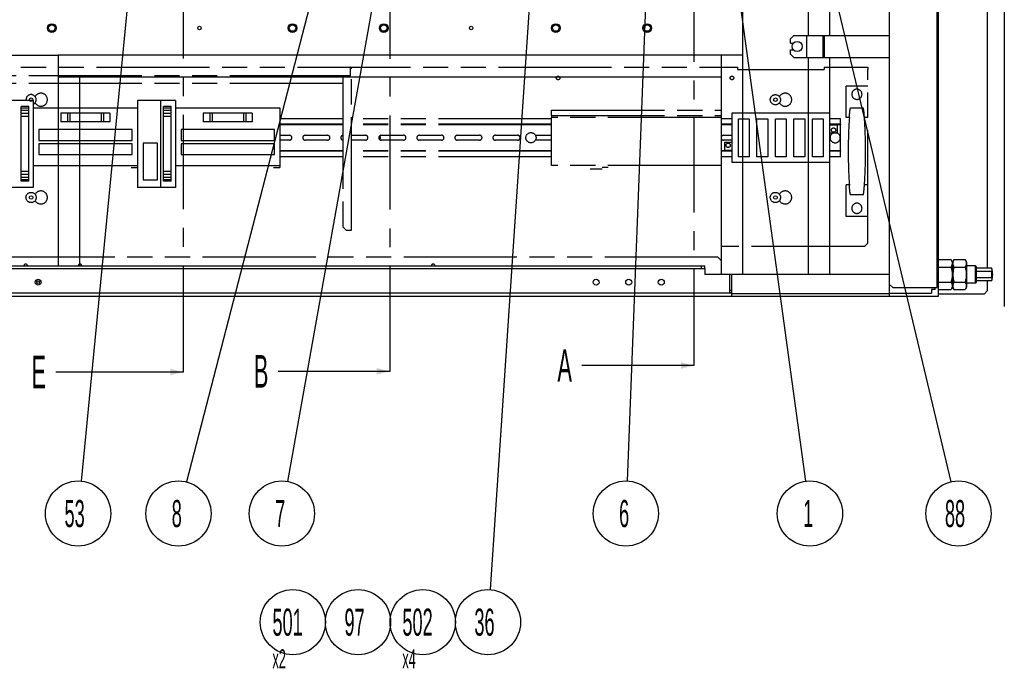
# Model space of a CAD drawing. Header units: millimetres. Extents: x 0 to 4195, y 0 to 2965.
# Tile 23 of 27: x 2244 to 3150, y 1142 to 1739. Entities that reach past the tile are written whole.
import ezdxf

# ---------------------------------------------------------------- set-up
doc = ezdxf.new("R2010")
doc.units = ezdxf.units.MM
doc.header["$LTSCALE"] = 231.275
doc.linetypes.add('CENTER', pattern=[0.6, 0.375, -0.075, 0.075, -0.075])
doc.linetypes.add('PHANTOM', pattern=[0.8, 0.45, -0.05, 0.1, -0.05, 0.1, -0.05])
doc.layers.get('0').update_dxf_attribs({"linetype": 'CONTINUOUS'})
doc.layers.add('DEFAULT_1', color=7, linetype='CENTER')
doc.layers.add('DEFAULT_3', color=7, linetype='PHANTOM')
doc.styles.get("Standard").update_dxf_attribs({"font": 'txt', "width": 0.5})
doc.dimstyles.get("Standard").update_dxf_attribs({"dimtxt": 17.5, "dimasz": 13.8, "dimexe": 2, "dimexo": 1, "dimtad": 1, "dimdec": 3, "dimdsep": 46, "dimtxsty": 'Standard', "dimblk": '_FILLED', "dimblk1": '_FILLED', "dimblk2": '_FILLED', "dimcen": 0.09, "dimadec": 3, "dimazin": 2, "dimtol": 1, "dimtp": 0.05, "dimtm": 0.05, "dimtfac": 1, "dimtdec": 3, "dimtofl": 0, "dimtmove": 0, "dimatfit": 3, "dimldrblk": '_FILLED', "dimfxl": 0, "dimtolj": 1, "dimarcsym": 0})

# ---------------------------------------------------------------- blocks, each defined once
blk = doc.blocks.new('_FILLED')
at = {"color": 0, "linetype": 'ByBlock'}
blk.add_solid([(0, 0), (-1, 0.163), (-1, -0.163)], dxfattribs=at)
blk = doc.blocks.new('XSEC_FILLED')
at = {"color": 0, "linetype": 'ByBlock'}
blk.add_solid([(0, 0), (-1, 0.25), (-1, -0.25)], dxfattribs=at)
blk = doc.blocks.new('CUSTOM_BALLOON_Q_BL11', base_point=(2297.86, 1284.27))
at = {"color": 2, "linetype": 'Continuous'}
blk.add_circle((2297.86, 1284.27), 30, dxfattribs=at)
at = {"color": 2, "linetype": 'Continuous', "insert": (2285.36, 1296.77), "char_height": 25, "width": 25, "attachment_point": 1, "line_spacing_factor": 0.9}
blk.add_mtext('53', dxfattribs=at)
blk = doc.blocks.new('CUSTOM_BALLOON_Q_BL12', base_point=(2390.25, 1284.27))
at = {"color": 2, "linetype": 'Continuous'}
blk.add_circle((2390.25, 1284.27), 30, dxfattribs=at)
at = {"color": 2, "linetype": 'Continuous', "insert": (2384, 1296.77), "char_height": 25, "width": 12.5, "attachment_point": 1, "line_spacing_factor": 0.9}
blk.add_mtext('8', dxfattribs=at)
blk = doc.blocks.new('CUSTOM_BALLOON_Q_BL13', base_point=(2485.41, 1284.27))
at = {"color": 2, "linetype": 'Continuous'}
blk.add_circle((2485.41, 1284.27), 30, dxfattribs=at)
at = {"color": 2, "linetype": 'Continuous', "insert": (2479.16, 1296.77), "char_height": 25, "width": 12.5, "attachment_point": 1, "line_spacing_factor": 0.9}
blk.add_mtext('7', dxfattribs=at)
blk = doc.blocks.new('CUSTOM_BALLOON_Q_BL14', base_point=(2675.07, 1184.27))
at = {"color": 2, "linetype": 'Continuous'}
blk.add_circle((2675.07, 1184.27), 30, dxfattribs=at)
at = {"color": 2, "linetype": 'Continuous', "insert": (2662.57, 1196.77), "char_height": 25, "width": 25, "attachment_point": 1, "line_spacing_factor": 0.9}
blk.add_mtext('36', dxfattribs=at)
blk = doc.blocks.new('CUSTOM_BALLOON_BL15', base_point=(2618.56, 1177.23))
at = {"color": 2, "linetype": 'Continuous'}
blk.add_circle((2615.07, 1184.27), 30, dxfattribs=at)
at = {"color": 2, "linetype": 'Continuous', "insert": (2596.32, 1196.77), "char_height": 25, "width": 37.5, "attachment_point": 1, "line_spacing_factor": 0.9}
blk.add_mtext('502\\P\\H17.5;x4', dxfattribs=at)
blk = doc.blocks.new('CUSTOM_BALLOON_BL16', base_point=(2498.98, 1177.23))
at = {"color": 2, "linetype": 'Continuous'}
blk.add_circle((2495.49, 1184.27), 30, dxfattribs=at)
at = {"color": 2, "linetype": 'Continuous', "insert": (2476.74, 1196.77), "char_height": 25, "width": 37.5, "attachment_point": 1, "line_spacing_factor": 0.9}
blk.add_mtext('501\\P\\H17.5;x2', dxfattribs=at)
blk = doc.blocks.new('BLN_SPL_BL17', base_point=(2555.49, 1184.27))
at = {"color": 2, "linetype": 'Continuous'}
blk.add_circle((2555.49, 1184.27), 30, dxfattribs=at)
at = {"color": 2, "linetype": 'Continuous', "width": 0.5}
blk.add_text('97', height=25, dxfattribs=at).set_placement((2542.99, 1171.77))
blk = doc.blocks.new('CUSTOM_BALLOON_Q_BL18', base_point=(2801.98, 1284.27))
at = {"color": 2, "linetype": 'Continuous'}
blk.add_circle((2801.98, 1284.27), 30, dxfattribs=at)
at = {"color": 2, "linetype": 'Continuous', "insert": (2795.73, 1296.77), "char_height": 25, "width": 12.5, "attachment_point": 1, "line_spacing_factor": 0.9}
blk.add_mtext('6', dxfattribs=at)
blk = doc.blocks.new('CUSTOM_BALLOON_Q_BL19', base_point=(2971.38, 1284.27))
at = {"color": 2, "linetype": 'Continuous'}
blk.add_circle((2971.38, 1284.27), 30, dxfattribs=at)
at = {"color": 2, "linetype": 'Continuous', "insert": (2965.13, 1296.77), "char_height": 25, "width": 12.5, "attachment_point": 1, "line_spacing_factor": 0.9}
blk.add_mtext('1', dxfattribs=at)
blk = doc.blocks.new('CUSTOM_BALLOON_Q_BL20', base_point=(3108.12, 1284.27))
at = {"color": 2, "linetype": 'Continuous'}
blk.add_circle((3108.12, 1284.27), 30, dxfattribs=at)
at = {"color": 2, "linetype": 'Continuous', "insert": (3095.62, 1296.77), "char_height": 25, "width": 25, "attachment_point": 1, "line_spacing_factor": 0.9}
blk.add_mtext('88', dxfattribs=at)

msp = doc.modelspace()

# ---------------------------------------------------------------- linework, layer by layer
at = {"color": 7, "linetype": 'Continuous'}
for p, q in [((3150.278, 2339.5055), (3150.278, 1474.8671)), ((2989.6143, 1724.269), (2989.6143, 1904.269)), ((2909.6143, 1706.269), (2909.6143, 1756.269)), ((2956.6143, 1724.269), (2953.6143, 1721.269)), ((2956.6143, 1724.269), (2968.6143, 1724.269)), ((2983.6691, 1724.269), (2984.8191, 1724.269)), ((2983.6691, 1704.269), (2983.6691, 1724.269)), ((2984.8191, 1704.269), (2984.8191, 1724.269)), ((2953.6143, 1717.269), (2953.6143, 1721.269)), ((2953.6143, 1717.269), (2956.0001, 1717.269)), ((2229.6143, 1706.269), (2279.6143, 1706.269)), ((2889.6143, 1706.269), (2889.6143, 1650.769)), ((2953.6143, 1711.269), (2956.0001, 1711.269)), ((2953.6143, 1707.269), (2953.6143, 1711.269)), ((2953.6143, 1707.269), (2956.6143, 1704.269)), ((2956.6143, 1704.269), (2968.6143, 1704.269)), ((2983.6691, 1704.269), (2984.8191, 1704.269)), ((2989.6143, 1504.269), (2989.6143, 1704.269)), ((2279.6143, 1686.269), (2889.6143, 1686.269)), ((2299.6143, 1512.269), (2299.6143, 1686.269)), ((2889.6143, 1648.769), (2889.6143, 1504.269)), ((3088.6143, 1569.269), (3089.6143, 1569.269)), ((3102.6143, 1515.769), (3102.6143, 1492.769)), ((3115.6143, 1515.769), (3114.2538, 1518.1254)), ((3115.6143, 1515.769), (3115.6143, 1492.769)), ((2874.6143, 1509.969), (2874.6143, 1504.269)), ((2897.3143, 1504.269), (2897.3143, 1487.269)), ((3124.6143, 1497.269), (3124.6143, 1511.2689)), ((3044.6143, 1495.269), (3047.6143, 1492.269)), ((2899.6143, 1489.569), (2897.3143, 1489.569)), ((3044.6143, 1486.569), (2899.6143, 1486.569)), ((3047.6143, 1492.269), (3088.6143, 1492.269)), ((3086.6143, 1490.469), (3083.4143, 1490.469)), ((3089.6143, 1484.269), (3089.6143, 1486.569)), ((3115.6143, 1492.769), (3114.2538, 1490.4126))]:
    msp.add_line(p, q, dxfattribs=at)
at = {"color": 6, "linetype": 'Continuous'}
for p, q in [((3134.6143, 2298.4955), (3134.6143, 1510.0425)), ((3089.6143, 1486.569), (3089.6143, 2239.269)), ((3088.6143, 1492.269), (3088.6143, 2234.839)), ((3044.6143, 1484.269), (3044.6143, 2013.269)), ((2969.6143, 1904.269), (2969.6143, 1724.269)), ((2968.6143, 1724.269), (2983.6691, 1724.269)), ((2968.6143, 1704.269), (2968.6143, 1724.269)), ((2984.8191, 1724.269), (3044.6143, 1724.269)), ((2909.6143, 1706.269), (2279.6143, 1706.269)), ((2279.6143, 1706.269), (2279.6143, 1512.269)), ((2909.6143, 1504.269), (2909.6143, 1706.269)), ((2968.6143, 1704.269), (2983.6691, 1704.269)), ((2969.6143, 1704.269), (2969.6143, 1504.269)), ((2984.8191, 1704.269), (3044.6143, 1704.269)), ((3089.6143, 1534.269), (3088.6143, 1534.269)), ((3089.6143, 1518.1254), (3101.2538, 1518.1254)), ((3103.9748, 1518.1254), (3102.6143, 1515.769)), ((3103.9748, 1518.1254), (3114.2538, 1518.1254)), ((1587.6143, 1512.269), (2874.6143, 1512.269)), ((1587.6143, 1509.969), (2874.6143, 1509.969)), ((2871.6143, 1509.969), (2871.6143, 1512.269)), ((2874.6143, 1509.969), (2874.6143, 1512.269)), ((3044.6143, 1504.269), (2874.6143, 1504.269)), ((2899.6143, 1484.269), (2899.6143, 1504.269)), ((3089.6143, 1511.1972), (3101.2538, 1511.1972)), ((3102.6143, 1512.269), (3101.7858, 1512.269)), ((3103.9748, 1511.1972), (3114.2538, 1511.1972)), ((3123.6143, 1512.269), (3114.7858, 1512.269)), ((3123.6143, 1496.269), (3123.6143, 1512.269)), ((3124.6143, 1511.2689), (3123.6143, 1512.2689)), ((3138.5363, 1510.0425), (3124.6143, 1510.0425)), ((3138.5363, 1507.1557), (3124.6143, 1507.1557)), ((3089.6143, 1497.3408), (3101.2538, 1497.3408)), ((3102.6143, 1496.269), (3101.7858, 1496.269)), ((3103.9748, 1497.3408), (3114.2538, 1497.3408)), ((3123.6143, 1496.269), (3114.7858, 1496.269)), ((3124.6143, 1497.269), (3123.6143, 1496.269)), ((3138.5363, 1501.3822), (3124.6143, 1501.3822)), ((3138.5363, 1498.4955), (3124.6143, 1498.4955)), ((3134.6143, 1498.4955), (3134.6143, 1489.269)), ((2897.3143, 1487.269), (1564.9143, 1487.269)), ((3044.6143, 1487.269), (3083.4143, 1487.269)), ((3083.4143, 1490.469), (3083.4143, 1487.269)), ((3086.6143, 1490.469), (3086.6143, 1492.269)), ((3089.6143, 1490.4126), (3101.2538, 1490.4126)), ((3131.6143, 1486.269), (3089.6143, 1486.269)), ((3103.9748, 1490.4126), (3102.6143, 1492.769)), ((3103.9748, 1490.4126), (3114.2538, 1490.4126)), ((3131.6143, 1486.269), (3134.6143, 1489.269)), ((341.9143, 1484.269), (3089.6143, 1484.269))]:
    msp.add_line(p, q, dxfattribs=at)
at = {"color": 7, "linetype": 'Continuous'}
for centre, radius in [((2273.6143, 1731.269), 4), ((2273.6143, 1731.269), 3), ((2409.6143, 1731.269), 1.65), ((2495.1143, 1731.269), 4), ((2495.1143, 1731.269), 3), ((2579.1143, 1731.269), 4), ((2579.1143, 1731.269), 3), ((2659.6143, 1731.269), 1.65), ((2737.6143, 1731.269), 4), ((2737.6143, 1731.269), 3), ((2821.6143, 1731.269), 4), ((2821.6143, 1731.269), 3), ((2959.6143, 1714.269), 4.7), ((2254.6143, 1665.269), 1.65), ((2939.6143, 1665.269), 1.65), ((2254.6143, 1575.269), 1.65), ((2939.6143, 1575.269), 1.65), ((2261.1143, 1497.269), 1.2), ((2774.6143, 1497.269), 2.75), ((2804.6143, 1497.269), 2.75), ((2834.6143, 1497.269), 2.75)]:
    msp.add_circle(centre, radius, dxfattribs=at)
at = {"color": 6, "linetype": 'Continuous'}
msp.add_circle((2261.1143, 1497.269), 2.75, dxfattribs=at)
for radius, start, end in [(16, 338.847967, 21.152033), (15.1987, 349.0510503, 10.9489497)]:
    msp.add_arc((3123.6143, 1504.269), radius, start, end, dxfattribs=at)
at = {"color": 7, "linetype": 'Continuous'}
msp.add_arc((2897.3143, 1489.569), 2.3, 270, 360, dxfattribs=at)
for points, knots in [([(3101.2538, 1518.1254), (3101.5678, 1517.5816), (3102.1042, 1516.4759), (3102.4331, 1514.6613), (3102.1042, 1512.8466), (3101.5678, 1511.7409), (3101.2538, 1511.1972)], [0, 0, 0, 0, 0.2574614, 0.50000003, 0.74253863, 1, 1, 1, 1]), ([(3114.2538, 1518.1254), (3114.5678, 1517.5816), (3115.1042, 1516.4759), (3115.4331, 1514.6613), (3115.1042, 1512.8466), (3114.5678, 1511.7409), (3114.2538, 1511.1972)], [0, 0, 0, 0, 0.2574614, 0.50000003, 0.74253863, 1, 1, 1, 1]), ([(3101.2538, 1511.1972), (3101.5788, 1510.0715), (3102.1211, 1507.7858), (3102.4279, 1504.269), (3102.1211, 1500.7522), (3101.5788, 1498.4664), (3101.2538, 1497.3408)], [0, 0, 0, 0, 0.25004779, 0.50000003, 0.74995225, 1, 1, 1, 1]), ([(3114.2538, 1511.1972), (3114.5788, 1510.0715), (3115.1211, 1507.7858), (3115.4279, 1504.269), (3115.1211, 1500.7522), (3114.5788, 1498.4664), (3114.2538, 1497.3408)], [0, 0, 0, 0, 0.25004779, 0.50000003, 0.74995225, 1, 1, 1, 1]), ([(3101.2538, 1497.3408), (3101.5678, 1496.797), (3102.1042, 1495.6913), (3102.4331, 1493.8767), (3102.1042, 1492.062), (3101.5678, 1490.9563), (3101.2538, 1490.4126)], [0, 0, 0, 0, 0.2574614, 0.50000003, 0.74253863, 1, 1, 1, 1]), ([(3114.2538, 1497.3408), (3114.5678, 1496.797), (3115.1042, 1495.6913), (3115.4331, 1493.8767), (3115.1042, 1492.062), (3114.5678, 1490.9563), (3114.2538, 1490.4126)], [0, 0, 0, 0, 0.2574614, 0.50000003, 0.74253863, 1, 1, 1, 1])]:
    msp.add_open_spline(points, degree=3, knots=knots, dxfattribs=at)
at = {"color": 6, "linetype": 'Continuous'}
for points, knots in [([(3103.9748, 1518.1254), (3103.6608, 1517.5816), (3103.1244, 1516.4759), (3102.7956, 1514.6613), (3103.1244, 1512.8466), (3103.6608, 1511.7409), (3103.9748, 1511.1972)], [0, 0, 0, 0, 0.2574614, 0.50000003, 0.74253863, 1, 1, 1, 1]), ([(3103.9748, 1511.1972), (3103.6498, 1510.0715), (3103.1076, 1507.7858), (3102.8007, 1504.269), (3103.1076, 1500.7522), (3103.6498, 1498.4664), (3103.9748, 1497.3408)], [0, 0, 0, 0, 0.25004779, 0.50000003, 0.74995225, 1, 1, 1, 1]), ([(3138.5363, 1510.0425), (3138.7131, 1509.5856), (3138.9129, 1508.5991), (3138.7131, 1507.6126), (3138.5363, 1507.1557)], [0, 0, 0, 0, 0.5, 1, 1, 1, 1]), ([(3103.9748, 1497.3408), (3103.6608, 1496.797), (3103.1244, 1495.6913), (3102.7956, 1493.8767), (3103.1244, 1492.062), (3103.6608, 1490.9563), (3103.9748, 1490.4126)], [0, 0, 0, 0, 0.2574614, 0.50000003, 0.74253863, 1, 1, 1, 1]), ([(3138.5363, 1501.3822), (3138.7131, 1500.9253), (3138.9129, 1499.9388), (3138.7131, 1498.9523), (3138.5363, 1498.4955)], [0, 0, 0, 0, 0.5, 1, 1, 1, 1])]:
    msp.add_open_spline(points, degree=3, knots=knots, dxfattribs=at)
at = {"layer": 'DEFAULT_1', "color": 9, "linetype": 'CENTER'}
for p, q in [((2394.6143, 2345.0945), (2394.6143, 1464.5201)), ((2584.6143, 2344.6797), (2584.6143, 1465.1831)), ((2864.6143, 2342.0501), (2864.6143, 1470.5271))]:
    msp.add_line(p, q, dxfattribs=at)
at = {"layer": 'DEFAULT_1', "color": 7, "linetype": 'CENTER'}
for p, q in [((2864.6143, 1470.5271), (2864.6143, 1420.5271)), ((2394.6143, 1464.5201), (2394.6143, 1414.5201)), ((2584.6143, 1465.1831), (2584.6143, 1415.1831))]:
    msp.add_line(p, q, dxfattribs=at)
at = {"layer": 'DEFAULT_3', "color": 6, "linetype": 'PHANTOM'}
for p, q in [((1574.6143, 1695.269), (2904.6143, 1695.269)), ((2984.6143, 1695.269), (3024.6143, 1695.269)), ((2541.6143, 1687.269), (1597.6143, 1687.269)), ((2541.6143, 1687.269), (2541.6143, 1548.269)), ((2549.6143, 1545.269), (2549.6143, 1694.069)), ((2904.6143, 1692.969), (2984.6143, 1692.969)), ((3024.6143, 1533.269), (3024.6143, 1692.969)), ((2256.6143, 1664.569), (2221.6143, 1664.569)), ((2252.6143, 1658.969), (2245.6143, 1658.969)), ((2252.6143, 1652.669), (2252.6143, 1658.969)), ((2256.6143, 1664.569), (2256.6143, 1584.569)), ((2387.6143, 1664.569), (2352.6143, 1664.569)), ((2352.6143, 1664.569), (2352.6143, 1584.569)), ((2373.6143, 1664.569), (2373.6143, 1584.569)), ((2383.6143, 1658.969), (2376.6143, 1658.969)), ((2383.6143, 1652.669), (2383.6143, 1658.969)), ((2387.6143, 1664.569), (2387.6143, 1584.569)), ((2252.6143, 1657.569), (2245.6143, 1657.569)), ((2252.6143, 1655.469), (2245.6143, 1655.469)), ((2252.6143, 1652.669), (2245.6143, 1652.669)), ((2252.6143, 1590.169), (2252.6143, 1649.869)), ((2256.6143, 1657.769), (2352.6143, 1657.769)), ((2327.1143, 1652.769), (2282.1143, 1652.769)), ((2282.1143, 1652.769), (2282.1143, 1644.769)), ((2288.1143, 1652.769), (2288.1143, 1644.769)), ((2290.1143, 1652.769), (2290.1143, 1644.769)), ((2319.1143, 1652.769), (2319.1143, 1644.769)), ((2321.1143, 1652.769), (2321.1143, 1644.769)), ((2327.1143, 1652.769), (2327.1143, 1644.769)), ((2383.6143, 1657.569), (2376.6143, 1657.569)), ((2383.6143, 1655.469), (2376.6143, 1655.469)), ((2383.6143, 1652.669), (2376.6143, 1652.669)), ((2383.6143, 1590.169), (2383.6143, 1649.869)), ((2387.6143, 1657.769), (2483.6143, 1657.769)), ((2458.1143, 1652.769), (2413.1143, 1652.769)), ((2413.1143, 1652.769), (2413.1143, 1644.769)), ((2419.1143, 1652.769), (2419.1143, 1644.769)), ((2421.1143, 1652.769), (2421.1143, 1644.769)), ((2450.1143, 1652.769), (2450.1143, 1644.769)), ((2452.1143, 1652.769), (2452.1143, 1644.769)), ((2458.1143, 1652.769), (2458.1143, 1644.769)), ((2483.6143, 1657.769), (2483.6143, 1604.769)), ((2733.6143, 1655.769), (2889.6143, 1655.769)), ((2733.6143, 1650.769), (2733.6143, 1655.769)), ((2989.6143, 1652.769), (2899.6143, 1652.769)), ((2899.6143, 1652.769), (2899.6143, 1607.769)), ((3008.9669, 1657.769), (3020.2617, 1657.769)), ((2327.1143, 1644.769), (2282.1143, 1644.769)), ((2458.1143, 1644.769), (2413.1143, 1644.769)), ((2541.6143, 1647.769), (2483.6143, 1647.769)), ((2541.6143, 1642.769), (2483.6143, 1642.769)), ((2733.6143, 1647.769), (2549.6143, 1647.769)), ((2733.6143, 1642.769), (2549.6143, 1642.769)), ((2889.6143, 1648.769), (2733.6143, 1648.769)), ((2733.6143, 1604.769), (2733.6143, 1648.769)), ((2899.6143, 1647.769), (2889.6143, 1647.769)), ((2899.6143, 1642.769), (2889.6143, 1642.769)), ((2905.6143, 1647.769), (2915.6143, 1647.769)), ((2905.6143, 1612.769), (2905.6143, 1647.769)), ((2922.6143, 1647.769), (2932.6143, 1647.769)), ((2939.6143, 1647.769), (2949.6143, 1647.769)), ((2956.6143, 1647.769), (2966.6143, 1647.769)), ((2966.6143, 1647.769), (2966.6143, 1612.769)), ((2973.6143, 1647.769), (2983.6143, 1647.769)), ((2973.6143, 1612.769), (2973.6143, 1647.769)), ((2983.6143, 1647.769), (2983.6143, 1612.769)), ((2999.6143, 1647.769), (2989.6143, 1647.769)), ((2999.6143, 1642.769), (2989.6143, 1642.769)), ((2996.6143, 1634.769), (2996.6143, 1641.769)), ((2999.6143, 1642.769), (2999.6143, 1647.769)), ((2999.6143, 1618.269), (2999.6143, 1642.269)), ((2347.6143, 1637.769), (2261.6143, 1637.769)), ((2478.6143, 1637.769), (2392.6143, 1637.769)), ((2478.6143, 1627.769), (2478.6143, 1637.769)), ((2989.6143, 1634.769), (2996.6143, 1634.769)), ((2370.8143, 1625.169), (2357.6143, 1625.169)), ((2357.6143, 1625.169), (2357.6143, 1591.569)), ((2370.8143, 1591.569), (2370.8143, 1625.169)), ((2478.6143, 1614.769), (2478.6143, 1624.769)), ((2899.6143, 1625.769), (2892.6143, 1625.769)), ((2261.6143, 1614.769), (2347.6143, 1614.769)), ((2392.6143, 1614.769), (2478.6143, 1614.769)), ((2541.6143, 1617.769), (2483.6143, 1617.769)), ((2733.6143, 1617.769), (2549.6143, 1617.769)), ((2899.6143, 1617.769), (2889.6143, 1617.769)), ((2999.6143, 1617.769), (2989.6143, 1617.769)), ((2999.6143, 1612.769), (2999.6143, 1617.769)), ((2256.6143, 1604.769), (2352.6143, 1604.769)), ((2387.6143, 1604.769), (2483.6143, 1604.769)), ((2541.6143, 1612.769), (2483.6143, 1612.769)), ((2733.6143, 1612.769), (2549.6143, 1612.769)), ((2889.6143, 1604.769), (2733.6143, 1604.769)), ((2899.6143, 1612.769), (2889.6143, 1612.769)), ((2899.6143, 1607.769), (2989.6143, 1607.769)), ((2915.6143, 1612.769), (2905.6143, 1612.769)), ((2932.6143, 1612.769), (2922.6143, 1612.769)), ((2949.6143, 1612.769), (2939.6143, 1612.769)), ((2966.6143, 1612.769), (2956.6143, 1612.769)), ((2983.6143, 1612.769), (2973.6143, 1612.769)), ((2999.6143, 1612.769), (2989.6143, 1612.769)), ((2252.6143, 1599.269), (2245.6143, 1599.269)), ((2252.6143, 1596.469), (2245.6143, 1596.469)), ((2383.6143, 1599.269), (2376.6143, 1599.269)), ((2383.6143, 1596.469), (2376.6143, 1596.469)), ((2252.6143, 1593.669), (2245.6143, 1593.669)), ((2252.6143, 1591.569), (2245.6143, 1591.569)), ((2252.6143, 1590.169), (2245.6143, 1590.169)), ((2357.6143, 1591.569), (2370.8143, 1591.569)), ((2383.6143, 1593.669), (2376.6143, 1593.669)), ((2383.6143, 1591.569), (2376.6143, 1591.569)), ((2383.6143, 1590.169), (2376.6143, 1590.169)), ((2256.6143, 1584.569), (2221.6143, 1584.569)), ((2387.6143, 1584.569), (2352.6143, 1584.569)), ((3020.2617, 1577.769), (3008.9669, 1577.769)), ((2541.6143, 1548.269), (2544.6143, 1545.269)), ((2544.6143, 1545.269), (2548.4143, 1545.269)), ((3021.6143, 1530.269), (3024.6143, 1533.269)), ((3021.6143, 1530.269), (2889.6143, 1530.269)), ((2886.6143, 1520.269), (1577.6143, 1520.269)), ((2889.6143, 1517.269), (2886.6143, 1520.269))]:
    msp.add_line(p, q, dxfattribs=at)
at = {"layer": 'DEFAULT_3', "color": 7, "linetype": 'PHANTOM'}
for p, q in [((2548.4143, 1687.269), (2548.4143, 1695.269)), ((2904.6143, 1695.269), (2904.6143, 1692.969)), ((2984.6143, 1695.269), (2984.6143, 1692.969)), ((3024.6143, 1695.269), (3024.6143, 1692.969)), ((2548.4143, 1687.269), (2541.6143, 1687.269)), ((2549.6143, 1694.069), (2548.4143, 1694.069)), ((2541.6143, 1680.269), (2152.6143, 1680.269)), ((3024.6143, 1677.769), (3004.6143, 1677.769)), ((3004.6143, 1648.769), (3004.6143, 1677.769)), ((2258.4182, 1668.269), (2258.2285, 1668.269)), ((2943.4182, 1668.269), (2943.2285, 1668.269)), ((2245.6143, 1590.169), (2245.6143, 1658.969)), ((2258.2285, 1662.269), (2258.4182, 1662.269)), ((2376.6143, 1590.169), (2376.6143, 1658.969)), ((2943.2285, 1662.269), (2943.4182, 1662.269)), ((2252.6143, 1649.869), (2245.6143, 1649.869)), ((2252.6143, 1649.869), (2252.6143, 1652.669)), ((2383.6143, 1649.869), (2376.6143, 1649.869)), ((2383.6143, 1649.869), (2383.6143, 1652.669)), ((2733.6143, 1650.769), (2889.6143, 1650.769)), ((2733.6143, 1650.769), (2733.6143, 1648.769)), ((2889.6143, 1650.769), (2889.6143, 1648.769)), ((2541.6143, 1642.269), (2483.6143, 1642.269)), ((2733.6143, 1642.269), (2549.6143, 1642.269)), ((2899.6143, 1642.269), (2889.6143, 1642.269)), ((2915.6143, 1647.769), (2915.6143, 1612.769)), ((2922.6143, 1612.769), (2922.6143, 1647.769)), ((2932.6143, 1647.769), (2932.6143, 1612.769)), ((2939.6143, 1612.769), (2939.6143, 1647.769)), ((2949.6143, 1647.769), (2949.6143, 1612.769)), ((2956.6143, 1612.769), (2956.6143, 1647.769)), ((2999.6143, 1642.269), (2989.6143, 1642.269)), ((2996.6143, 1641.769), (2989.6143, 1641.769)), ((2999.6143, 1642.769), (2999.6143, 1642.269)), ((3007.6534, 1648.769), (3004.6143, 1648.769)), ((3024.6143, 1648.769), (3021.5752, 1648.769)), ((2261.6143, 1637.769), (2261.6143, 1627.769)), ((2347.6143, 1627.769), (2347.6143, 1637.769)), ((2392.6143, 1637.769), (2392.6143, 1627.769)), ((2483.6143, 1632.519), (2492.3643, 1632.519)), ((2506.8643, 1632.519), (2527.3643, 1632.519)), ((2549.6143, 1632.519), (2562.3643, 1632.519)), ((2576.8643, 1632.519), (2597.3643, 1632.519)), ((2611.8643, 1632.519), (2632.3643, 1632.519)), ((2646.8643, 1632.519), (2667.3643, 1632.519)), ((2681.8643, 1632.519), (2702.3643, 1632.519)), ((2718.734, 1632.519), (2733.6143, 1632.519)), ((2891.8643, 1632.519), (2899.6143, 1632.519)), ((2261.6143, 1627.769), (2347.6143, 1627.769)), ((2347.6143, 1624.769), (2261.6143, 1624.769)), ((2261.6143, 1624.769), (2261.6143, 1614.769)), ((2347.6143, 1614.769), (2347.6143, 1624.769)), ((2392.6143, 1627.769), (2478.6143, 1627.769)), ((2478.6143, 1624.769), (2392.6143, 1624.769)), ((2392.6143, 1624.769), (2392.6143, 1614.769)), ((2492.3643, 1628.019), (2483.6143, 1628.019)), ((2527.3643, 1628.019), (2506.8643, 1628.019)), ((2562.3643, 1628.019), (2549.6143, 1628.019)), ((2597.3643, 1628.019), (2576.8643, 1628.019)), ((2632.3643, 1628.019), (2611.8643, 1628.019)), ((2667.3643, 1628.019), (2646.8643, 1628.019)), ((2702.3643, 1628.019), (2681.8643, 1628.019)), ((2733.6143, 1628.019), (2718.734, 1628.019)), ((2899.6143, 1628.019), (2891.8643, 1628.019)), ((2892.6143, 1625.769), (2892.6143, 1618.769)), ((2541.6143, 1618.269), (2483.6143, 1618.269)), ((2733.6143, 1618.269), (2549.6143, 1618.269)), ((2899.6143, 1618.269), (2889.6143, 1618.269)), ((2892.6143, 1618.769), (2899.6143, 1618.769)), ((2999.6143, 1618.269), (2989.6143, 1618.269)), ((2999.6143, 1618.269), (2999.6143, 1617.769)), ((2483.6143, 1604.769), (2483.6143, 1602.769)), ((2346.6143, 1602.769), (2352.6143, 1602.769)), ((2477.6143, 1602.769), (2483.6143, 1602.769)), ((2769.1143, 1601.769), (2780.1143, 1601.769)), ((2780.1143, 1603.269), (2785.6143, 1603.269)), ((3007.6534, 1586.769), (3004.6143, 1586.769)), ((3004.6143, 1557.769), (3004.6143, 1586.769)), ((3024.6143, 1586.769), (3021.5752, 1586.769)), ((2258.4182, 1578.269), (2258.2285, 1578.269)), ((2943.4182, 1578.269), (2943.2285, 1578.269)), ((2258.2285, 1572.269), (2258.4182, 1572.269)), ((2943.2285, 1572.269), (2943.4182, 1572.269)), ((3024.6143, 1557.769), (3004.6143, 1557.769)), ((2548.4143, 1545.269), (2549.6143, 1545.269))]:
    msp.add_line(p, q, dxfattribs=at)
for centre, radius in [((2739.6143, 1685.269), 1.65), ((2899.6143, 1685.269), 1.65), ((2939.6143, 1665.269), 4.7), ((2714.6143, 1630.269), 4.7), ((2993.1143, 1637.269), 2), ((2896.1143, 1623.269), 2), ((2254.6143, 1575.269), 4.7), ((2939.6143, 1575.269), 4.7)]:
    msp.add_circle(centre, radius, dxfattribs=at)
for centre, radius, start, end in [((2548.4143, 1694.069), 1.2, 0, 90), ((2254.6143, 1665.269), 4.7, 295.232433, 188.5739377), ((2948.6143, 1665.269), 6, 210, 150), ((3014.6143, 1670.269), 4.7, 180, 360), ((2492.3643, 1630.269), 2.25, 270, 90), ((2506.8643, 1630.269), 2.25, 90, 270), ((2527.3643, 1630.269), 2.25, 270, 90), ((2541.8643, 1630.269), 2.25, 96.3814634, 263.6185366), ((2562.3643, 1630.269), 2.25, 270, 90), ((2576.8643, 1630.269), 2.25, 90, 270), ((2574.6143, 1630.269), 1.65, 291.543126, 68.456874), ((2597.3643, 1630.269), 2.25, 270, 90), ((2611.8643, 1630.269), 2.25, 90, 270), ((2632.3643, 1630.269), 2.25, 270, 90), ((2646.8643, 1630.269), 2.25, 90, 270), ((2667.3643, 1630.269), 2.25, 270, 90), ((2681.8643, 1630.269), 2.25, 90, 270), ((2702.3643, 1630.269), 2.25, 270, 90), ((2891.8643, 1630.269), 2.25, 90, 270), ((2994.6143, 1630.269), 4.7, 106.5124433, 73.4875567), ((2948.6143, 1575.269), 6, 210, 150), ((3014.6143, 1565.269), 4.7, 0, 180), ((2249.6143, 1512.269), 1.65, 0, 180), ((2299.6143, 1512.269), 1.65, 0, 180), ((2624.6143, 1512.269), 1.65, 0, 180)]:
    msp.add_arc(centre, radius, start, end, dxfattribs=at)
at = {"layer": 'DEFAULT_3', "color": 6, "linetype": 'PHANTOM'}
for centre, radius, start, end in [((2263.6143, 1665.269), 6, 210, 150), ((3014.6143, 1670.269), 4.7, 0, 180), ((3465.9737, 1617.8989), 459.3594, 176.1327874, 180.0162035), ((2563.2549, 1617.8989), 459.3594, 359.9837965, 3.8672126), ((3455.5726, 1617.2894), 448.9586, 179.9387957, 183.9122137), ((2573.656, 1617.2894), 448.9586, 356.0877863, 0.0612043), ((2263.6143, 1575.269), 6, 210, 150), ((3014.6143, 1565.269), 4.7, 180, 360)]:
    msp.add_arc(centre, radius, start, end, dxfattribs=at)
for points, knots in [([(3007.6602, 1648.8801), (3007.7421, 1650.0683), (3007.8696, 1651.7692), (3008.0764, 1653.9066), (3008.231, 1655.2121), (3008.372, 1656.1464), (3008.4949, 1656.7593), (3008.5807, 1657.1105), (3008.6715, 1657.3925), (3008.7659, 1657.614), (3008.8837, 1657.769), (3008.9669, 1657.769)], [0, 0, 0, 0, 0.39376146, 0.56381368, 0.70988719, 0.82828181, 0.87619526, 0.91624698, 0.94831938, 0.97249495, 1, 1, 1, 1]), ([(3021.5684, 1648.8801), (3021.4865, 1650.0683), (3021.359, 1651.7692), (3021.1523, 1653.9066), (3020.9976, 1655.2121), (3020.8567, 1656.1464), (3020.7337, 1656.7593), (3020.6479, 1657.1105), (3020.5571, 1657.3925), (3020.4628, 1657.614), (3020.3449, 1657.769), (3020.2617, 1657.769)], [0, 0, 0, 0, 0.39376146, 0.56381368, 0.70988719, 0.82828181, 0.87619526, 0.91624698, 0.94831938, 0.97249495, 1, 1, 1, 1]), ([(3008.9669, 1577.769), (3008.8837, 1577.769), (3008.7659, 1577.9239), (3008.6715, 1578.1455), (3008.5807, 1578.4274), (3008.4949, 1578.7787), (3008.372, 1579.3916), (3008.231, 1580.3258), (3008.0764, 1581.6313), (3007.8696, 1583.7687), (3007.7421, 1585.4696), (3007.6602, 1586.6579)], [0, 0, 0, 0, 0.02750504, 0.05168061, 0.083753, 0.12380471, 0.17171817, 0.2901128, 0.43618634, 0.60623858, 1, 1, 1, 1]), ([(3020.2617, 1577.769), (3020.3449, 1577.769), (3020.4628, 1577.9239), (3020.5571, 1578.1455), (3020.6479, 1578.4274), (3020.7337, 1578.7787), (3020.8567, 1579.3916), (3020.9976, 1580.3258), (3021.1523, 1581.6313), (3021.359, 1583.7687), (3021.4865, 1585.4696), (3021.5684, 1586.6579)], [0, 0, 0, 0, 0.02750504, 0.05168061, 0.083753, 0.12380471, 0.17171817, 0.2901128, 0.43618634, 0.60623858, 1, 1, 1, 1])]:
    msp.add_open_spline(points, degree=3, knots=knots, dxfattribs=at)

# ---------------------------------------------------------------- block references
at = {"color": 2, "linetype": 'Continuous'}
for name, p in [('CUSTOM_BALLOON_Q_BL11', (2297.8637, 1284.269)), ('CUSTOM_BALLOON_Q_BL12', (2390.2548, 1284.269)), ('CUSTOM_BALLOON_Q_BL13', (2485.4114, 1284.269)), ('CUSTOM_BALLOON_Q_BL18', (2801.9801, 1284.269)), ('CUSTOM_BALLOON_Q_BL19', (2971.3802, 1284.269)), ('CUSTOM_BALLOON_Q_BL20', (3108.1168, 1284.269)), ('CUSTOM_BALLOON_BL16', (2498.9758, 1177.2277)), ('BLN_SPL_BL17', (2555.49, 1184.269)), ('CUSTOM_BALLOON_BL15', (2618.5562, 1177.2277)), ('CUSTOM_BALLOON_Q_BL14', (2675.0706, 1184.269))]:
    msp.add_blockref(name, p, dxfattribs=at)

# ---------------------------------------------------------------- texts
at = {"color": 7, "linetype": 'Continuous', "char_height": 30, "width": 15, "attachment_point": 1, "line_spacing_factor": 0.9}
for s, insert in [('A', (2738.994, 1435.5271)), ('E', (2254.9203, 1429.5201)), ('B', (2459.6201, 1430.1831))]:
    msp.add_mtext(s, dxfattribs=dict(at, insert=insert))

# ---------------------------------------------------------------- leaders
at = {"color": 2, "linetype": 'Continuous'}
for points, override in [([(2382.6981, 2159.5075), (2300.7579, 1314.129)], {"dimtad": 0}), ([(2640.919, 2157.979), (2490.6683, 1313.8048)], {"dimtad": 0}), ([(2740.0515, 2153.6368), (2677.0772, 1214.2018)], {"dimtad": 0, "dimldrblk": 'DOT'}), ([(2851.2053, 2159.569), (2967.2996, 1313.9902)], {"dimtad": 0}), ([(2615.3435, 2156.394), (2397.7519, 1313.3171)], {"dimtad": 0}), ([(2835.7653, 2153.219), (2803.1457, 1314.2463)], {"dimtad": 0}), ([(2900.6611, 2156.149), (3101.1724, 1313.4542)], {"dimtad": 0})]:
    msp.add_leader(points, dimstyle='Standard', override=override, dxfattribs=at)
at = {"color": 7, "linetype": 'Continuous'}
for points in [[(2864.6143, 1420.5271), (2761.494, 1420.5271)], [(2394.6143, 1414.5201), (2277.4203, 1414.5201)], [(2584.6143, 1415.1831), (2482.1201, 1415.1831)]]:
    msp.add_leader(points, dimstyle='Standard', override={"dimasz": 12, "dimtad": 0, "dimldrblk": 'XSEC_FILLED'}, dxfattribs=at)

doc.saveas('drawing.dxf')
